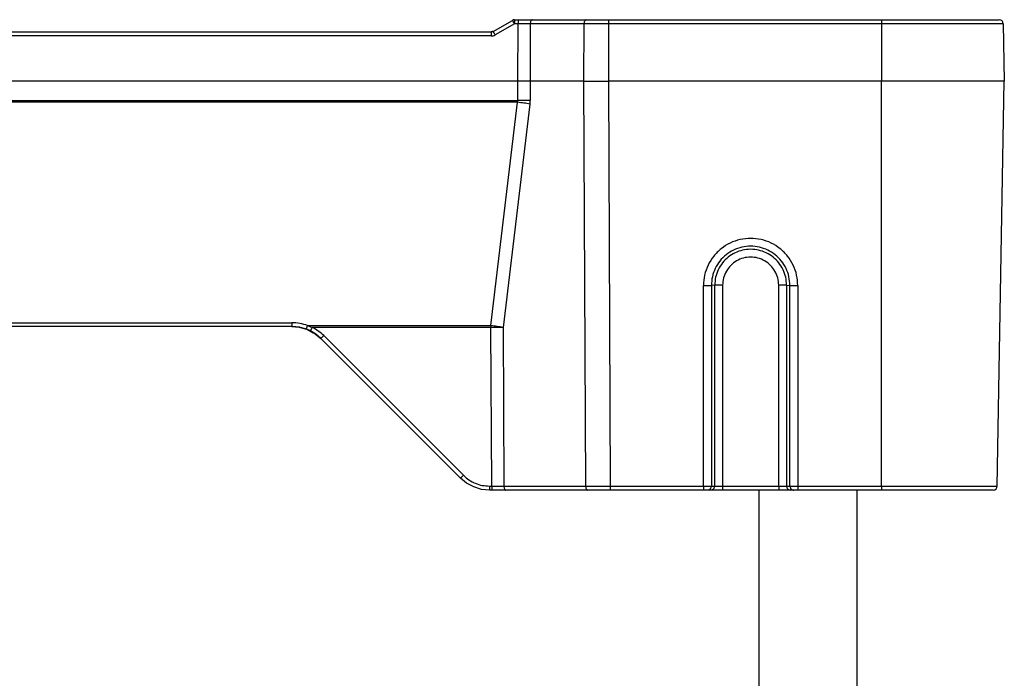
# Model space of a CAD drawing. Header units: millimetres. Extents: x -154 to 86, y -114 to 336.
# Tile 15 of 15: x -35 to 86, y 256 to 336. Entities that reach past the tile are written whole.
import ezdxf

# ---------------------------------------------------------------- set-up
doc = ezdxf.new("R2010")
doc.units = ezdxf.units.MM

# ---------------------------------------------------------------- blocks, each defined once
blk = doc.blocks.new('Gehaeuseschale-oben-Einbaudummy__1', base_point=(-136.35, -11.25))
at = {"color": 1, "linetype": 'Continuous'}
blk.add_line((55.65, 278.75), (55.65, -11.25), dxfattribs=at)
at = {"color": 7, "linetype": 'Continuous'}
blk.add_line((67.65, -11.25), (67.65, 278.75), dxfattribs=at)
blk = doc.blocks.new('Verbindungsteil_1__18', base_point=(-154.35, 278.75))
at = {"color": 7, "linetype": 'Continuous'}
for p, q in [((23.18, 334.8), (25.55, 336.16)), ((25.79, 336.25), (26.22, 336.25)), ((26.22, 336.25), (27.97, 336.25)), ((27.97, 336.25), (34.54, 336.25)), ((34.54, 336.25), (37.29, 336.25)), ((37.29, 336.25), (70.65, 336.25)), ((70.65, 336.25), (85.03, 336.25)), ((85.53, 335.76), (85.65, 328.75)), ((-91.62, 334.75), (22.92, 334.75)), ((23.05, 334.77), (22.92, 334.75)), ((23.05, 334.77), (22.92, 334.75)), ((23.11, 334.79), (23.05, 334.77)), ((23.11, 334.79), (23.05, 334.77)), ((23.18, 334.8), (23.11, 334.79)), ((23.18, 334.8), (23.11, 334.79)), ((84.79, 279.24), (85.65, 328.75)), ((-1.42, 298.75), (-67.28, 298.75)), ((-0.53, 298.67), (-1.42, 298.75)), ((-0.45, 298.66), (-1.42, 298.75)), ((-1.42, 298.75), (-0.53, 298.67)), ((0.33, 298.43), (-0.53, 298.67)), ((-0.53, 298.67), (0.33, 298.43)), ((0.49, 298.37), (-0.21, 298.58)), ((0.49, 298.37), (0.33, 298.43)), ((0.49, 298.37), (0.33, 298.43)), ((0.85, 298.21), (0.49, 298.37)), ((0.85, 298.21), (0.49, 298.37)), ((0.49, 298.37), (1.2, 297.99)), ((1.52, 297.8), (0.85, 298.21)), ((0.85, 298.21), (1.52, 297.8)), ((1.43, 297.85), (2.12, 297.29)), ((2.12, 297.29), (1.52, 297.8)), ((1.52, 297.8), (2.12, 297.29)), ((19.19, 280.21), (2.12, 297.29)), ((19.94, 279.6), (19.19, 280.21)), ((20.81, 279.13), (19.94, 279.6)), ((21.76, 278.84), (20.81, 279.13)), ((22.72, 278.75), (21.76, 278.84)), ((23, 278.75), (22.72, 278.75)), ((24.75, 278.75), (23, 278.75)), ((24.71, 278.76), (24.75, 278.75)), ((34.74, 278.75), (24.75, 278.75)), ((34.7, 278.76), (34.74, 278.75)), ((37.49, 278.75), (34.74, 278.75)), ((48.88, 278.75), (37.49, 278.75)), ((49.37, 278.75), (48.88, 278.75)), ((49.54, 278.79), (49.37, 278.75)), ((49.77, 278.75), (49.37, 278.75)), ((49.96, 278.79), (49.77, 278.75)), ((51.22, 278.75), (49.77, 278.75)), ((58.08, 278.75), (51.22, 278.75)), ((59.53, 278.75), (58.08, 278.75)), ((59.34, 278.79), (59.53, 278.75)), ((59.94, 278.75), (59.53, 278.75)), ((60.42, 278.75), (59.94, 278.75)), ((70.65, 278.75), (60.42, 278.75)), ((84.29, 278.75), (70.65, 278.75))]:
    blk.add_line(p, q, dxfattribs=at)
at = {"color": 1, "linetype": 'Continuous'}
for p, q in [((25.79, 335.76), (23.42, 334.39)), ((25.79, 336.25), (25.79, 335.76)), ((26.22, 335.76), (25.79, 335.76)), ((26.19, 328.75), (26.22, 335.76)), ((26.22, 336.25), (26.22, 335.76)), ((27.72, 335.76), (26.22, 335.76)), ((27.72, 335.76), (27.69, 328.75)), ((34.29, 335.76), (27.72, 335.76)), ((34.26, 328.75), (34.29, 335.76)), ((37.29, 335.76), (34.29, 335.76)), ((37.29, 335.76), (37.26, 328.75)), ((37.29, 336.25), (37.29, 335.76)), ((70.65, 335.76), (37.29, 335.76)), ((70.65, 336.25), (70.65, 335.76)), ((85.53, 335.76), (70.65, 335.76)), ((70.65, 335.76), (70.65, 328.75)), ((22.92, 334.75), (22.92, 334.26)), ((22.92, 334.26), (-91.62, 334.26)), ((26.19, 328.75), (-94.88, 328.75)), ((26.2, 326.37), (26.19, 328.75)), ((27.69, 328.75), (26.19, 328.75)), ((27.69, 328.75), (27.7, 326.37)), ((34.26, 328.75), (27.69, 328.75)), ((34.49, 279.24), (34.26, 328.75)), ((34.26, 328.75), (37.26, 328.75)), ((37.26, 328.75), (37.49, 279.24)), ((70.65, 328.75), (37.26, 328.75)), ((70.65, 279.24), (70.65, 328.75)), ((85.65, 328.75), (70.65, 328.75)), ((-94.9, 326.37), (26.2, 326.37)), ((26.17, 326.16), (-94.87, 326.16)), ((22.9, 298.86), (26.17, 326.16)), ((26.17, 326.16), (26.2, 326.37)), ((27.67, 325.94), (24.4, 298.64)), ((48.88, 279.24), (48.88, 303.75)), ((50.26, 303.79), (49.85, 303.76)), ((49.85, 303.76), (49.85, 279.25)), ((50.26, 279.25), (50.26, 303.79)), ((51.22, 303.8), (51.22, 279.24)), ((58.08, 279.24), (58.08, 303.8)), ((59.05, 303.79), (59.05, 279.25)), ((59.05, 303.79), (59.45, 303.76)), ((59.45, 279.25), (59.45, 303.76)), ((60.42, 303.75), (60.42, 279.24)), ((-67.28, 299.21), (-1.42, 299.21)), ((-1.42, 299.21), (-1.42, 298.75)), ((0.51, 298.86), (22.9, 298.86)), ((0.51, 298.86), (1.08, 298.64)), ((22.9, 298.64), (1.08, 298.64)), ((22.9, 298.86), (22.9, 298.64)), ((23, 279.24), (22.9, 298.64)), ((24.4, 298.64), (24.5, 279.24)), ((2.47, 297.63), (19.54, 280.56)), ((22.72, 279.24), (23, 279.24)), ((22.72, 279.24), (22.72, 278.75)), ((23, 279.24), (23, 278.75)), ((23, 279.24), (24.5, 279.24)), ((24.5, 279.24), (34.49, 279.24)), ((34.49, 279.24), (37.49, 279.24)), ((37.49, 279.24), (48.88, 279.24)), ((37.49, 279.24), (37.49, 278.75)), ((48.88, 279.24), (48.88, 278.75)), ((48.88, 279.24), (49.62, 279.24)), ((49.62, 279.24), (49.81, 279.25)), ((49.81, 279.25), (49.85, 279.25)), ((49.85, 279.25), (50.26, 279.25)), ((50.26, 279.25), (50.34, 279.25)), ((50.34, 279.25), (50.84, 279.24)), ((50.84, 279.24), (51.22, 279.24)), ((51.22, 279.24), (51.22, 278.75)), ((51.22, 279.24), (58.08, 279.24)), ((58.08, 279.24), (58.81, 279.24)), ((58.08, 279.24), (58.08, 278.75)), ((58.81, 279.24), (59, 279.25)), ((59, 279.25), (59.05, 279.25)), ((59.05, 279.25), (59.45, 279.25)), ((59.45, 279.25), (59.54, 279.25)), ((59.54, 279.25), (59.81, 279.24)), ((59.81, 279.24), (60.42, 279.24)), ((60.42, 279.24), (70.65, 279.24)), ((60.42, 279.24), (60.42, 278.75)), ((70.65, 279.24), (84.79, 279.24)), ((70.65, 279.24), (70.65, 278.75))]:
    blk.add_line(p, q, dxfattribs=at)
at = {"color": 7, "linetype": 'Continuous'}
for centre, radius, start, end in [((25.82, 335.77), 0.481, 94.658, 125.112), ((85.03, 335.75), 0.5, 1, 90), ((84.29, 279.25), 0.5, 270, 359)]:
    blk.add_arc(centre, radius, start, end, dxfattribs=at)
at = {"color": 1, "linetype": 'Continuous'}
for points, knots in [([(25.79, 335.76), (25.76, 335.8), (25.72, 335.87), (25.66, 335.97), (25.61, 336.05), (25.58, 336.12), (25.56, 336.15), (25.55, 336.16), (25.55, 336.16)], [0, 0, 0, 0, 0.1279253, 0.2467943, 0.3486613, 0.4267181, 0.4644149, 0.4698002, 0.4698002, 0.4698002, 0.4698002]), ([(27.9, 336.24), (27.87, 336.21), (27.81, 336.15), (27.76, 336.03), (27.73, 335.9), (27.72, 335.81), (27.72, 335.76)], [0, 0, 0, 0, 0.1302697, 0.2520796, 0.3863034, 0.529975, 0.529975, 0.529975, 0.529975]), ([(34.49, 336.24), (34.46, 336.22), (34.39, 336.16), (34.34, 336.04), (34.3, 335.91), (34.29, 335.81), (34.29, 335.76)], [0, 0, 0, 0, 0.1232251, 0.2480725, 0.389692, 0.5426763, 0.5426763, 0.5426763, 0.5426763]), ([(23.42, 334.39), (23.4, 334.43), (23.36, 334.5), (23.3, 334.6), (23.25, 334.69), (23.21, 334.75), (23.19, 334.78), (23.18, 334.8), (23.18, 334.8)], [0, 0, 0, 0, 0.1279253, 0.2467943, 0.3486613, 0.4267181, 0.4644149, 0.4698002, 0.4698002, 0.4698002, 0.4698002]), ([(22.92, 334.26), (23.01, 334.26), (23.18, 334.28), (23.34, 334.35), (23.42, 334.39)], [0, 0, 0, 0, 0.2610549, 0.5221047, 0.5221047, 0.5221047, 0.5221047]), ([(27.67, 325.94), (27.43, 325.98), (26.93, 326.06), (26.43, 326.12), (26.17, 326.16)], [0, 0, 0, 0, 0.731782, 1.515143, 1.515143, 1.515143, 1.515143]), ([(27.7, 326.37), (27.46, 326.37), (26.96, 326.37), (26.46, 326.37), (26.2, 326.37)], [0, 0, 0, 0, 0.723444, 1.499776, 1.499776, 1.499776, 1.499776]), ([(27.67, 325.94), (27.68, 326.01), (27.7, 326.16), (27.7, 326.3), (27.7, 326.37)], [0, 0, 0, 0, 0.2146922, 0.4297891, 0.4297891, 0.4297891, 0.4297891]), ([(60.42, 303.75), (60.39, 304.18), (60.33, 305.04), (59.89, 306.27), (59.2, 307.37), (58.28, 308.29), (57.17, 308.99), (55.95, 309.42), (54.65, 309.56), (53.36, 309.42), (52.13, 308.99), (51.03, 308.29), (50.1, 307.37), (49.41, 306.27), (48.97, 305.04), (48.91, 304.18), (48.88, 303.75)], [0, 0, 0, 0, 1.291277, 2.582573, 3.873904, 5.165277, 6.456693, 7.748143, 9.039612, 10.33108, 11.62253, 12.913946, 14.205319, 15.49665, 16.787946, 18.079223, 18.079223, 18.079223, 18.079223]), ([(59.45, 303.76), (59.43, 304.12), (59.38, 304.84), (59.01, 305.86), (58.44, 306.78), (57.67, 307.54), (56.75, 308.12), (55.73, 308.48), (54.65, 308.6), (53.57, 308.48), (52.55, 308.12), (51.63, 307.54), (50.86, 306.78), (50.29, 305.86), (49.92, 304.84), (49.87, 304.12), (49.85, 303.76)], [0, 0, 0, 0, 1.075011, 2.150038, 3.225093, 4.300184, 5.37531, 6.450465, 7.525636, 8.600806, 9.675961, 10.751087, 11.826178, 12.901233, 13.97626, 15.051271, 15.051271, 15.051271, 15.051271]), ([(59.05, 303.79), (59.02, 304.11), (58.98, 304.77), (58.64, 305.71), (58.12, 306.55), (57.41, 307.25), (56.57, 307.78), (55.64, 308.11), (54.65, 308.22), (53.66, 308.11), (52.73, 307.78), (51.89, 307.25), (51.19, 306.55), (50.66, 305.71), (50.32, 304.77), (50.28, 304.11), (50.26, 303.79)], [0, 0, 0, 0, 0.983964, 1.967942, 2.951947, 3.935984, 4.920054, 5.904149, 6.888259, 7.872369, 8.856465, 9.840535, 10.824572, 11.808576, 12.792555, 13.776519, 13.776519, 13.776519, 13.776519]), ([(58.08, 303.8), (58.06, 304.1), (58.01, 304.7), (57.65, 305.53), (57.1, 306.25), (56.38, 306.8), (55.55, 307.15), (54.65, 307.27), (53.75, 307.15), (52.92, 306.8), (52.2, 306.25), (51.65, 305.53), (51.29, 304.7), (51.24, 304.1), (51.22, 303.8)], [0, 0, 0, 0, 0.894969, 1.789955, 2.684973, 3.580025, 4.475108, 5.370209, 6.265309, 7.160392, 8.055445, 8.950462, 9.845448, 10.740417, 10.740417, 10.740417, 10.740417]), ([(48.88, 303.75), (48.96, 303.75), (49.1, 303.75), (49.3, 303.75), (49.48, 303.75), (49.64, 303.75), (49.76, 303.76), (49.83, 303.76), (49.85, 303.76)], [0, 0, 0, 0, 0.21644, 0.4226223, 0.6087758, 0.7660808, 0.9012814, 0.9660768, 0.9660768, 0.9660768, 0.9660768]), ([(51.22, 303.8), (51.15, 303.8), (51.01, 303.8), (50.81, 303.8), (50.62, 303.8), (50.46, 303.79), (50.34, 303.79), (50.28, 303.79), (50.26, 303.79)], [0, 0, 0, 0, 0.21644, 0.4226223, 0.6087758, 0.7660808, 0.9012814, 0.9660768, 0.9660768, 0.9660768, 0.9660768]), ([(59.05, 303.79), (59.02, 303.79), (58.96, 303.79), (58.84, 303.79), (58.68, 303.8), (58.5, 303.8), (58.29, 303.8), (58.15, 303.8), (58.08, 303.8)], [0, 0, 0, 0, 0.0647954, 0.199996, 0.357301, 0.5434545, 0.7496368, 0.9660768, 0.9660768, 0.9660768, 0.9660768]), ([(59.45, 303.76), (59.47, 303.76), (59.54, 303.76), (59.66, 303.75), (59.82, 303.75), (60, 303.75), (60.21, 303.75), (60.35, 303.75), (60.42, 303.75)], [0, 0, 0, 0, 0.0647954, 0.199996, 0.357301, 0.5434545, 0.7496368, 0.9660768, 0.9660768, 0.9660768, 0.9660768]), ([(0.51, 298.86), (0.19, 298.96), (-0.43, 299.16), (-1.09, 299.19), (-1.42, 299.21)], [0, 0, 0, 0, 0.982805, 1.965852, 1.965852, 1.965852, 1.965852]), ([(0.33, 298.43), (0.33, 298.44), (0.34, 298.45), (0.36, 298.49), (0.39, 298.56), (0.43, 298.65), (0.46, 298.75), (0.49, 298.82), (0.51, 298.86)], [0, 0, 0, 0, 0.006262, 0.0500964, 0.1311395, 0.2267832, 0.3378378, 0.4588254, 0.4588254, 0.4588254, 0.4588254]), ([(0.85, 298.21), (0.85, 298.21), (0.86, 298.22), (0.88, 298.27), (0.92, 298.34), (0.97, 298.43), (1.02, 298.53), (1.06, 298.6), (1.08, 298.64)], [0, 0, 0, 0, 0.0067988, 0.0543904, 0.1423192, 0.2455526, 0.3643714, 0.4922533, 0.4922533, 0.4922533, 0.4922533]), ([(2.47, 297.63), (2.26, 297.83), (1.83, 298.22), (1.33, 298.5), (1.08, 298.64)], [0, 0, 0, 0, 0.863882, 1.727784, 1.727784, 1.727784, 1.727784]), ([(24.4, 298.64), (24.16, 298.68), (23.67, 298.76), (23.16, 298.82), (22.9, 298.86)], [0, 0, 0, 0, 0.731782, 1.515143, 1.515143, 1.515143, 1.515143]), ([(24.4, 298.64), (24.16, 298.64), (23.66, 298.65), (23.16, 298.64), (22.9, 298.64)], [0, 0, 0, 0, 0.723444, 1.499776, 1.499776, 1.499776, 1.499776]), ([(2.12, 297.29), (2.12, 297.29), (2.13, 297.3), (2.17, 297.33), (2.22, 297.39), (2.3, 297.46), (2.38, 297.54), (2.44, 297.6), (2.47, 297.63)], [0, 0, 0, 0, 0.0068288, 0.0546301, 0.1429148, 0.2465161, 0.3657023, 0.4939016, 0.4939016, 0.4939016, 0.4939016]), ([(19.19, 280.21), (19.19, 280.22), (19.2, 280.23), (19.24, 280.26), (19.29, 280.32), (19.37, 280.39), (19.45, 280.47), (19.51, 280.53), (19.54, 280.56)], [0, 0, 0, 0, 0.0068288, 0.0546301, 0.1429148, 0.2465161, 0.3657023, 0.4939016, 0.4939016, 0.4939016, 0.4939016]), ([(19.54, 280.56), (19.76, 280.36), (20.2, 279.97), (20.99, 279.56), (21.84, 279.29), (22.43, 279.26), (22.72, 279.24)], [0, 0, 0, 0, 0.882125, 1.764274, 2.646441, 3.528617, 3.528617, 3.528617, 3.528617]), ([(24.5, 279.24), (24.5, 279.18), (24.5, 279.07), (24.55, 278.93), (24.61, 278.81), (24.68, 278.77), (24.71, 278.76)], [0, 0, 0, 0, 0.1714666, 0.3270343, 0.4555316, 0.5552255, 0.5552255, 0.5552255, 0.5552255]), ([(34.49, 279.24), (34.49, 279.18), (34.5, 279.07), (34.54, 278.93), (34.61, 278.81), (34.67, 278.77), (34.7, 278.76)], [0, 0, 0, 0, 0.1714687, 0.3270379, 0.4555358, 0.5552299, 0.5552299, 0.5552299, 0.5552299]), ([(49.54, 278.79), (49.59, 278.81), (49.67, 278.85), (49.77, 278.96), (49.84, 279.1), (49.85, 279.2), (49.85, 279.25)], [0, 0, 0, 0, 0.1443845, 0.2902163, 0.4374172, 0.5854463, 0.5854463, 0.5854463, 0.5854463]), ([(49.96, 278.79), (50, 278.81), (50.08, 278.86), (50.18, 278.97), (50.24, 279.1), (50.25, 279.2), (50.26, 279.25)], [0, 0, 0, 0, 0.142656, 0.2867304, 0.4321323, 0.5783336, 0.5783336, 0.5783336, 0.5783336]), ([(59.05, 279.25), (59.05, 279.2), (59.06, 279.1), (59.12, 278.97), (59.22, 278.86), (59.3, 278.81), (59.34, 278.79)], [0, 0, 0, 0, 0.1462009, 0.2916025, 0.4356765, 0.5783322, 0.5783322, 0.5783322, 0.5783322]), ([(59.45, 279.25), (59.46, 279.2), (59.47, 279.1), (59.53, 278.96), (59.63, 278.85), (59.71, 278.81), (59.76, 278.79)], [0, 0, 0, 0, 0.1480287, 0.2952292, 0.4410607, 0.5854448, 0.5854448, 0.5854448, 0.5854448])]:
    blk.add_open_spline(points, degree=3, knots=knots, dxfattribs=at)
at = {"color": 7, "linetype": 'Continuous'}
for points in [[(27.97, 336.25), (27.96, 336.25), (27.94, 336.24), (27.92, 336.24), (27.9, 336.24)], [(34.54, 336.25), (34.53, 336.25), (34.52, 336.25), (34.5, 336.24), (34.49, 336.24)]]:
    blk.add_open_spline(points, degree=3, dxfattribs=at)
blk.add_open_spline([(59.76, 278.79), (59.79, 278.77), (59.84, 278.75), (59.9, 278.75), (59.94, 278.75)], degree=3, knots=[0, 0, 0, 0, 0.0910968, 0.1819693, 0.1819693, 0.1819693, 0.1819693], dxfattribs=at)
blk = doc.blocks.new('Netzteil-S360__32', base_point=(-154.35, -114.25))
for name, p in [('Verbindungsteil_1__18', (-154.35, 278.75)), ('Gehaeuseschale-oben-Einbaudummy__1', (-136.35, -11.25))]:
    blk.add_blockref(name, p)
blk = doc.blocks.new('DrfsichtA', base_point=(97, 111))
blk.add_blockref('Netzteil-S360__32', (-154.35, -114.25))

msp = doc.modelspace()

# ---------------------------------------------------------------- block references
msp.add_blockref('DrfsichtA', (97, 111))

doc.saveas('drawing.dxf')
